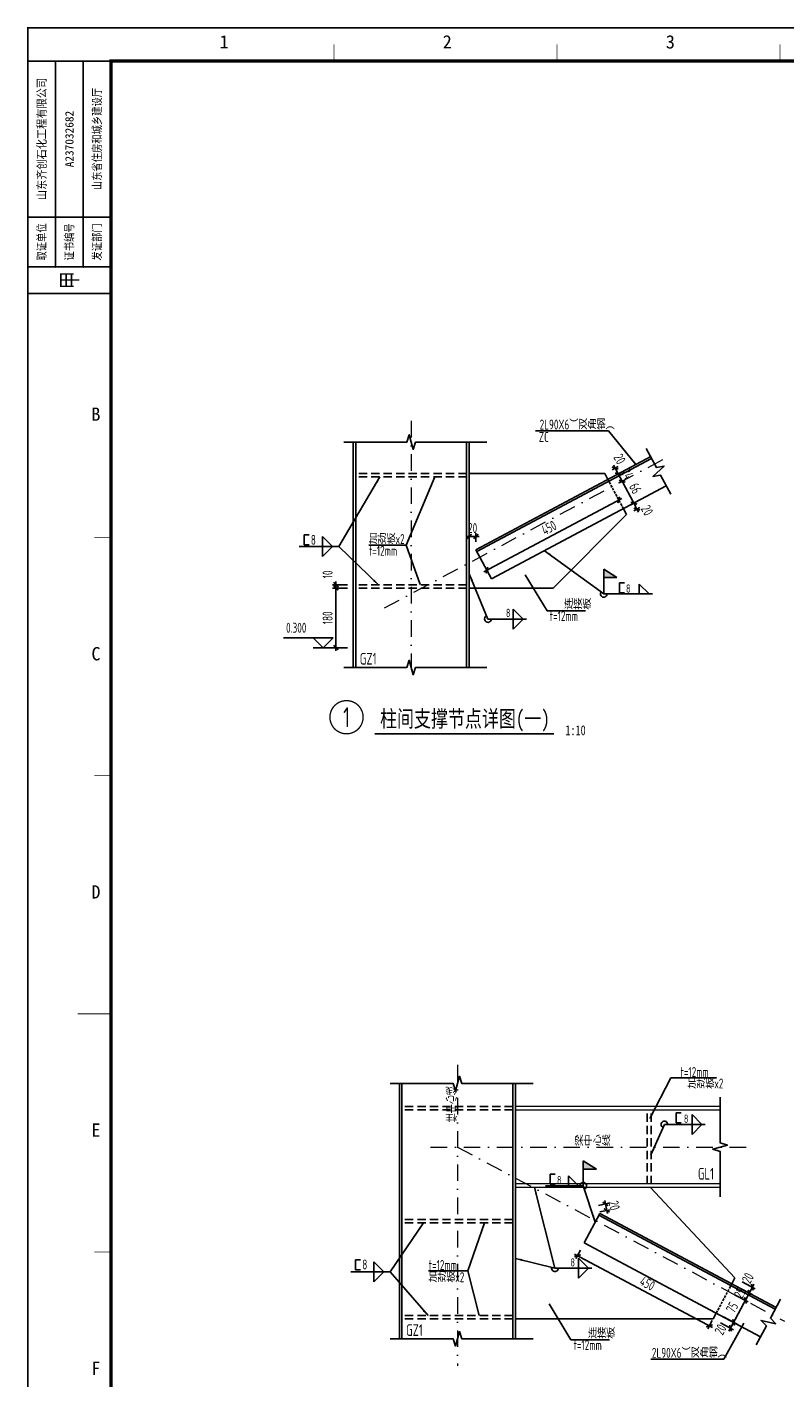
# Model space of a CAD drawing. Extents: x -294221 to 474257, y -25219 to 114942.
# Tile 58 of 69: x 290503 to 313324, y 7500 to 48167. Entities that reach past the tile are written whole.
import ezdxf
from ezdxf.enums import TextEntityAlignment as Align

# ---------------------------------------------------------------- set-up
doc = ezdxf.new("R2010")
doc.units = 0
doc.header["$LTSCALE"] = 1000
for name, pattern in [('__DASH', [0.35, 0.25, -0.1]), ('Continuous-STNodeDetDraw-Beam', [0]), ('DASHDOT', [1, 0.5, -0.25, 0, -0.25]), ('HIDDEN', [0.375, 0.25, -0.125])]:
    doc.linetypes.add(name, pattern=pattern)
for name, color, linetype in [('1-ZHMH-图名', 7, 'Continuous'), ('BORDER', 7, 'Continuous'), ('DIM', 3, 'Continuous'), ('L110x8', 140, 'Continuous'), ('STXT_HF', 7, 'Continuous'), ('STXT_HF_TEXT', 7, 'Continuous'), ('THIN', 7, 'Continuous'), ('WELD', 7, 'Continuous'), ('WELD_TEXT', 7, 'Continuous'), ('文字', 7, 'Continuous'), ('柱', 2, 'Continuous'), ('虚线', 3, 'HIDDEN'), ('说明', 2, 'Continuous')]:
    doc.layers.add(name, color=color, linetype=linetype)
doc.layers.add('S-AXIS', color=221, linetype='DASHDOT', lineweight=0)
doc.layers.add('详图钢梁', color=141, linetype='Continuous', lineweight=18)
doc.styles.add('HT', font='simhei.ttf', dxfattribs={"width": 0.8, "height": 600})
doc.styles.add('QC_宋体', font='txt')
doc.styles.add('TSSD_Dimension', font='tssdeng.shx', dxfattribs={"width": 0.7, "bigfont": 'hztxt.shx'})
doc.styles.add('TSSD_Label', font='tssdeng.shx', dxfattribs={"width": 0.7, "bigfont": 'hztxt.shx'})
doc.styles.add('TSSD_Num', font='tssdeng.shx', dxfattribs={"width": 0.7, "bigfont": 'hztxt.shx'})
doc.styles.add('TSSD_Rein', font='Tssdeng.shx', dxfattribs={"width": 0.7, "bigfont": '@@tssdchn.shx'})
doc.styles.add('宋体', font='txt')
doc.dimstyles.new('TSSD_10_100', dxfattribs={"dimtxt": 300, "dimasz": 100, "dimexe": 100, "dimexo": 250, "dimgap": 100, "dimtad": 1, "dimdec": 0, "dimlfac": 0.1, "dimzin": 0, "dimdsep": 46, "dimtxsty": 'TSSD_Dimension', "dimblk": 'ARCHTICK', "dimblk1": 'ARCHTICK', "dimblk2": 'ARCHTICK', "dimcen": 0, "dimdle": 100, "dimclrt": 7, "dimadec": 0, "dimazin": 0, "dimtfac": 1, "dimtdec": 0, "dimtix": 1, "dimtmove": 2, "dimatfit": 3, "dimfxl": 0, "dimtolj": 1, "dimtzin": 0, "dimarcsym": 0})
doc.dimstyles.new('TSSD_LEADER_STYLE_200.0', dxfattribs={"dimtxt": 0.18, "dimasz": 200, "dimexe": 0.18, "dimexo": 0.0625, "dimgap": 0.09, "dimtad": 0, "dimtih": 1, "dimtoh": 1, "dimdec": 4, "dimzin": 0, "dimdsep": 46, "dimtxsty": 'Standard', "dimblk": 'ARCHTICK', "dimcen": 0.09, "dimadec": 0, "dimazin": 0, "dimtfac": 1, "dimtdec": 4, "dimtofl": 0, "dimtmove": 0, "dimatfit": 3, "dimfxl": 0, "dimtolj": 1, "dimtzin": 0, "dimarcsym": 0})

# ---------------------------------------------------------------- blocks, each defined once
blk = doc.blocks.new('_WELD004')
at = {"color": 0, "linetype": 'ByBlock'}
for p, q in [((0, 1), (1, 0)), ((0, 0), (0, 1))]:
    blk.add_line(p, q, dxfattribs=at)
blk = doc.blocks.new('_WELD0013')
at = {"color": 0, "linetype": 'ByBlock'}
for p, q in [((0.5, 1), (0, 1)), ((0, 0), (0.5, 0)), ((0.5, 0), (0.5, 1))]:
    blk.add_line(p, q, dxfattribs=at)
blk = doc.blocks.new('_ArchTick')
at = {"color": 0, "linetype": 'ByBlock', "const_width": 0.5}
blk.add_lwpolyline([(-0.71, -0.71), (0.71, 0.71)], dxfattribs=at)
blk = doc.blocks.new('ts_idx1')
at = {"color": 0, "linetype": 'ByBlock', "lineweight": -2, "const_width": 0.04}
blk.add_lwpolyline([(-0.5, 0, 1), (0.5, 0, 1)], format="xyb", close=True, dxfattribs=at)
at = {"color": 0, "linetype": 'ByBlock', "lineweight": -2, "style": 'TSSD_Num', "width": 0.7}
blk.add_attdef('A', text='', height=0.6, dxfattribs=at).set_placement((0, 0), align=Align.MIDDLE_CENTER)
blk = doc.blocks.new('_WELD001')
at = {"linetype": 'ByBlock'}
h = blk.add_hatch(color=0, dxfattribs=at)
h.paths.add_polyline_path([(0.8, 1), (0, 1.5), (0, 1)])
edge = h.paths.add_edge_path()
edge.add_line((0, 0), (0, 1.5))
at = {"color": 0, "linetype": 'ByBlock'}
for p, q in [((0, 0), (0, 1.5)), ((0.8, 1), (0, 1.5)), ((0, 1), (0.8, 1))]:
    blk.add_line(p, q, dxfattribs=at)
blk = doc.blocks.new('*D481')
at = {"layer": 'Defpoints', "color": 0}
for p in [(307897, 34714), (308304, 34704), (307991, 34538)]:
    blk.add_point(p, dxfattribs=at)
at = {"layer": 'DIM', "color": 0, "lineweight": -2}
for p, q in [((308118, 34832), (308298, 34928)), ((308163, 34969), (308351, 34616)), ((308212, 34655), (308392, 34751))]:
    blk.add_line(p, q, dxfattribs=at)
for p, xscale, yscale, zscale, rotation in [((308210, 34881), 100, 100, 100, 118.0427404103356), ((308304, 34704), 99.99999999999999, 99.99999999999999, 99.99999999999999, 298.0427404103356)]:
    blk.add_blockref('_ArchTick', p, dxfattribs=dict(at, xscale=xscale, yscale=yscale, zscale=zscale, rotation=rotation))
at = {"layer": 'DIM', "color": 7, "insert": (308347, 35155), "char_height": 300, "attachment_point": 5, "rotation": 298.0427, "style": 'TSSD_Dimension'}
blk.add_mtext('\\A1;20', dxfattribs=at)
blk = doc.blocks.new('*D482')
at = {"layer": 'Defpoints', "color": 0}
for p in [(308304, 34704), (307991, 34538), (308109, 34317)]:
    blk.add_point(p, dxfattribs=at)
at = {"layer": 'DIM', "color": 0, "lineweight": -2}
for p, q in [((308212, 34655), (308392, 34751)), ((308304, 34704), (308257, 34792)), ((308421, 34484), (308304, 34704)), ((308329, 34435), (308509, 34531)), ((308421, 34484), (308468, 34395))]:
    blk.add_line(p, q, dxfattribs=at)
at = {"layer": 'DIM', "color": 0, "lineweight": -2, "xscale": 100, "yscale": 100, "zscale": 100}
for p, rotation in [((308304, 34704), 298.0427404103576), ((308421, 34484), 118.0427404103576)]:
    blk.add_blockref('_ArchTick', p, dxfattribs=dict(at, rotation=rotation))
at = {"layer": 'DIM', "color": 7, "insert": (308583, 34711), "char_height": 300, "attachment_point": 5, "rotation": 298.0427, "style": 'TSSD_Dimension'}
blk.add_mtext('\\A1;24', dxfattribs=at)
blk = doc.blocks.new('*D483')
at = {"layer": 'Defpoints', "color": 0}
for p in [(308461, 33655), (308555, 33479), (308868, 33645)]:
    blk.add_point(p, dxfattribs=at)
at = {"layer": 'DIM', "color": 0, "lineweight": -2}
for p, q in [((308682, 33773), (308862, 33869)), ((308774, 33822), (308727, 33910)), ((308774, 33822), (308868, 33645)), ((308776, 33596), (308956, 33692)), ((308868, 33645), (308915, 33557))]:
    blk.add_line(p, q, dxfattribs=at)
for p, xscale, yscale, zscale, rotation in [((308774, 33822), 100, 100, 100, 298.0427404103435), ((308868, 33645), 99.99999999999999, 99.99999999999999, 99.99999999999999, 118.0427404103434)]:
    blk.add_blockref('_ArchTick', p, dxfattribs=dict(at, xscale=xscale, yscale=yscale, zscale=zscale, rotation=rotation))
at = {"layer": 'DIM', "color": 7, "insert": (309172, 33606), "char_height": 300, "attachment_point": 5, "rotation": 298.0427, "style": 'TSSD_Dimension'}
blk.add_mtext('\\A1;20', dxfattribs=at)
blk = doc.blocks.new('*D484')
at = {"layer": 'Defpoints', "color": 0}
for p in [(308320, 33920), (308461, 33655), (304490, 31539)]:
    blk.add_point(p, dxfattribs=at)
at = {"layer": 'DIM', "color": 0, "lineweight": -2}
for p, q in [((304260, 31757), (308408, 33967)), ((308344, 33876), (308273, 34008)), ((304372, 31760), (304301, 31893))]:
    blk.add_line(p, q, dxfattribs=at)
at = {"layer": 'DIM', "color": 0, "lineweight": -2, "xscale": 100, "yscale": 100, "zscale": 100}
for p, rotation in [((308320, 33920), 28.04274041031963), ((304348, 31804), 208.0427404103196)]:
    blk.add_blockref('_ArchTick', p, dxfattribs=dict(at, rotation=rotation))
at = {"layer": 'DIM', "color": 7, "insert": (306217, 33083), "char_height": 300, "attachment_point": 5, "rotation": 28.0427, "style": 'TSSD_Dimension'}
blk.add_mtext('\\A1;450', dxfattribs=at)
blk = doc.blocks.new('*D485')
at = {"layer": 'Defpoints', "color": 0}
for p in [(299803, 31367), (300399, 31367), (300399, 31267)]:
    blk.add_point(p, dxfattribs=at)
at = {"layer": 'DIM', "color": 0, "lineweight": -2}
for p, q in [((300149, 31367), (299703, 31367)), ((299803, 31367), (299803, 31467)), ((299803, 31267), (299803, 31367)), ((300149, 31267), (299703, 31267)), ((299803, 31267), (299803, 31167))]:
    blk.add_line(p, q, dxfattribs=at)
at = {"layer": 'DIM', "color": 0, "lineweight": -2, "xscale": 100, "yscale": 100, "zscale": 100}
for p, rotation in [((299803, 31367), 270), ((299803, 31267), 90)]:
    blk.add_blockref('_ArchTick', p, dxfattribs=dict(at, rotation=rotation))
at = {"layer": 'DIM', "color": 7, "insert": (299553, 31677), "char_height": 300, "attachment_point": 5, "rotation": 90, "style": 'TSSD_Dimension'}
blk.add_mtext('\\A1;10', dxfattribs=at)
blk = doc.blocks.new('*D486')
at = {"layer": 'Defpoints', "color": 0}
for p in [(303819, 32823), (303819, 32408), (304019, 32408)]:
    blk.add_point(p, dxfattribs=at)
at = {"layer": 'DIM', "color": 0, "lineweight": -2}
for p, q in [((303819, 32823), (303719, 32823)), ((303819, 32658), (303819, 32923)), ((304019, 32823), (303819, 32823)), ((304019, 32658), (304019, 32923)), ((304019, 32823), (304119, 32823))]:
    blk.add_line(p, q, dxfattribs=at)
at = {"layer": 'DIM', "color": 0, "lineweight": -2, "xscale": 100, "yscale": 100, "zscale": 100}
blk.add_blockref('_ArchTick', (303819, 32823), dxfattribs=at)
at = {"layer": 'DIM', "color": 0, "lineweight": -2, "xscale": 100, "yscale": 100, "zscale": 100, "rotation": 180}
blk.add_blockref('_ArchTick', (304019, 32823), dxfattribs=at)
at = {"layer": 'DIM', "color": 7, "insert": (303919, 33073), "char_height": 300, "attachment_point": 5, "style": 'TSSD_Dimension'}
blk.add_mtext('\\A1;20', dxfattribs=at)
blk = doc.blocks.new('*D487')
at = {"layer": 'Defpoints', "color": 0}
for p in [(311724, 10308), (311818, 10485), (312247, 10029)]:
    blk.add_point(p, dxfattribs=at)
at = {"layer": 'DIM', "color": 0, "lineweight": -2}
for p, q in [((311944, 10190), (312336, 9982)), ((312038, 10367), (312430, 10159)), ((312341, 10206), (312247, 10029)), ((312341, 10206), (312388, 10294)), ((312247, 10029), (312200, 9941))]:
    blk.add_line(p, q, dxfattribs=at)
at = {"layer": 'DIM', "color": 0, "lineweight": -2, "xscale": 100, "yscale": 100, "zscale": 100}
for p, rotation in [((312341, 10206), 241.9572595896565), ((312247, 10029), 61.9572595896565)]:
    blk.add_blockref('_ArchTick', p, dxfattribs=dict(at, rotation=rotation))
at = {"layer": 'DIM', "color": 7, "insert": (312204, 10480), "char_height": 300, "attachment_point": 5, "rotation": 61.9573, "style": 'TSSD_Dimension'}
blk.add_mtext('\\A1;20', dxfattribs=at)
blk = doc.blocks.new('*D488')
at = {"layer": 'Defpoints', "color": 0}
for p in [(311724, 10308), (311606, 10087), (312130, 9808)]:
    blk.add_point(p, dxfattribs=at)
at = {"layer": 'DIM', "color": 0, "lineweight": -2}
for p, q in [((311944, 10190), (312336, 9982)), ((311827, 9970), (312218, 9761)), ((312130, 9808), (312083, 9720)), ((312247, 10029), (312130, 9808)), ((312247, 10029), (312294, 10117))]:
    blk.add_line(p, q, dxfattribs=at)
at = {"layer": 'DIM', "color": 0, "lineweight": -2, "xscale": 100, "yscale": 100, "zscale": 100}
for p, rotation in [((312130, 9808), 61.95725958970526), ((312247, 10029), 241.9572595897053)]:
    blk.add_blockref('_ArchTick', p, dxfattribs=dict(at, rotation=rotation))
at = {"layer": 'DIM', "color": 7, "insert": (311968, 10036), "char_height": 300, "attachment_point": 5, "rotation": 61.9573, "style": 'TSSD_Dimension'}
blk.add_mtext('\\A1;25', dxfattribs=at)
blk = doc.blocks.new('*D489')
at = {"layer": 'Defpoints', "color": 0}
for p in [(311254, 9425), (311160, 9249), (311683, 8970)]:
    blk.add_point(p, dxfattribs=at)
at = {"layer": 'DIM', "color": 0, "lineweight": -2}
for p, q in [((311380, 9131), (311772, 8923)), ((311474, 9308), (311866, 9099)), ((311683, 8970), (311636, 8882)), ((311777, 9146), (311683, 8970)), ((311777, 9146), (311824, 9235))]:
    blk.add_line(p, q, dxfattribs=at)
at = {"layer": 'DIM', "color": 0, "lineweight": -2, "xscale": 100, "yscale": 100, "zscale": 100}
for p, rotation in [((311683, 8970), 61.95725958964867), ((311777, 9146), 241.9572595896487)]:
    blk.add_blockref('_ArchTick', p, dxfattribs=dict(at, rotation=rotation))
at = {"layer": 'DIM', "color": 7, "insert": (311379, 8931), "char_height": 300, "attachment_point": 5, "rotation": 61.9573, "style": 'TSSD_Dimension'}
blk.add_mtext('\\A1;20', dxfattribs=at)
blk = doc.blocks.new('*D490')
at = {"layer": 'Defpoints', "color": 0}
for p in [(307282, 11541), (311254, 9425), (311049, 9040)]:
    blk.add_point(p, dxfattribs=at)
at = {"layer": 'DIM', "color": 0, "lineweight": -2}
for p, q in [((306989, 11203), (311137, 8993)), ((307164, 11320), (307030, 11068)), ((311136, 9205), (311001, 8952))]:
    blk.add_line(p, q, dxfattribs=at)
at = {"layer": 'DIM', "color": 0, "lineweight": -2, "xscale": 100, "yscale": 100, "zscale": 100}
for p, rotation in [((307077, 11156), 151.9572595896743), ((311049, 9040), 331.9572595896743)]:
    blk.add_blockref('_ArchTick', p, dxfattribs=dict(at, rotation=rotation))
at = {"layer": 'DIM', "color": 7, "insert": (309180, 10319), "char_height": 300, "attachment_point": 5, "rotation": 331.9573, "style": 'TSSD_Dimension'}
blk.add_mtext('\\A1;450', dxfattribs=at)
blk = doc.blocks.new('*D491')
at = {"layer": 'Defpoints', "color": 0}
for p in [(307461, 12619), (307916, 12716), (307502, 12424)]:
    blk.add_point(p, dxfattribs=at)
at = {"layer": 'DIM', "color": 0, "lineweight": -2}
for p, q in [((307705, 12671), (308014, 12737)), ((307916, 12716), (307896, 12814)), ((307958, 12520), (307916, 12716)), ((307747, 12475), (308056, 12541)), ((307958, 12520), (307979, 12422))]:
    blk.add_line(p, q, dxfattribs=at)
for p, xscale, yscale, zscale, rotation in [((307916, 12716), 99.99999999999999, 99.99999999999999, 99.99999999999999, 281.9694863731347), ((307958, 12520), 100, 100, 100, 101.9694863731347)]:
    blk.add_blockref('_ArchTick', p, dxfattribs=dict(at, xscale=xscale, yscale=yscale, zscale=zscale, rotation=rotation))
at = {"layer": 'DIM', "color": 7, "insert": (308182, 12670), "char_height": 300, "attachment_point": 5, "rotation": 281.9695, "style": 'TSSD_Dimension'}
blk.add_mtext('\\A1;20', dxfattribs=at)
blk = doc.blocks.new('*D492')
at = {"layer": 'Defpoints', "color": 0}
for p in [(308109, 34317), (308421, 34484), (308461, 33655)]:
    blk.add_point(p, dxfattribs=at)
at = {"layer": 'DIM', "color": 0, "lineweight": -2}
for p, q in [((308821, 33733), (308374, 34572)), ((308329, 34435), (308509, 34531)), ((308682, 33773), (308862, 33869))]:
    blk.add_line(p, q, dxfattribs=at)
at = {"layer": 'DIM', "color": 0, "lineweight": -2, "xscale": 100, "yscale": 100, "zscale": 100}
for p, rotation in [((308421, 34484), 118.0427404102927), ((308774, 33822), 298.0427404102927)]:
    blk.add_blockref('_ArchTick', p, dxfattribs=dict(at, rotation=rotation))
at = {"layer": 'DIM', "color": 7, "insert": (308818, 34270), "char_height": 300, "attachment_point": 5, "rotation": 298.0427, "style": 'TSSD_Dimension'}
blk.add_mtext('\\A1;66', dxfattribs=at)
blk = doc.blocks.new('*D493')
at = {"layer": 'Defpoints', "color": 0}
for p in [(311606, 10087), (311254, 9425), (311777, 9146)]:
    blk.add_point(p, dxfattribs=at)
at = {"layer": 'DIM', "color": 0, "lineweight": -2}
for p, q in [((312177, 9897), (311730, 9058)), ((311827, 9970), (312218, 9761)), ((311474, 9308), (311866, 9099))]:
    blk.add_line(p, q, dxfattribs=at)
for p, xscale, yscale, zscale, rotation in [((312130, 9808), 100, 100, 100, 61.95725958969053), ((311777, 9146), 99.99999999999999, 99.99999999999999, 99.99999999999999, 241.9572595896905)]:
    blk.add_blockref('_ArchTick', p, dxfattribs=dict(at, xscale=xscale, yscale=yscale, zscale=zscale, rotation=rotation))
at = {"layer": 'DIM', "color": 7, "insert": (311733, 9595), "char_height": 300, "attachment_point": 5, "rotation": 61.9573, "style": 'TSSD_Dimension'}
blk.add_mtext('\\A1;75', dxfattribs=at)
blk = doc.blocks.new('*D504')
at = {"layer": 'Defpoints', "color": 0}
for p in [(300399, 31267), (299803, 29470), (300399, 29470)]:
    blk.add_point(p, dxfattribs=at)
at = {"layer": 'DIM', "color": 0, "lineweight": -2}
for p, q in [((299803, 31367), (299803, 29370)), ((300149, 31267), (299703, 31267)), ((300149, 29470), (299703, 29470))]:
    blk.add_line(p, q, dxfattribs=at)
at = {"layer": 'DIM', "color": 0, "lineweight": -2, "xscale": 100, "yscale": 100, "zscale": 100}
for p, rotation in [((299803, 31267), 90), ((299803, 29470), 270)]:
    blk.add_blockref('_ArchTick', p, dxfattribs=dict(at, rotation=rotation))
at = {"layer": 'DIM', "color": 7, "insert": (299553, 30369), "char_height": 300, "attachment_point": 5, "rotation": 90, "style": 'TSSD_Dimension'}
blk.add_mtext('\\A1;180', dxfattribs=at)
blk = doc.blocks.new('FH19.资质证书')
for p, q in [((-25, 0), (0, 0)), ((-16.67, 0), (-16.67, -62)), ((-8.33, 0), (-8.33, -62)), ((-25, -47), (0, -47)), ((-25, -62), (0, -62)), ((-25, -70), (0, -70))]:
    blk.add_line(p, q)
for p in [(-16.67, -62), (-8.33, -62)]:
    blk.add_point(p)
at = {"style": '宋体', "width": 0.8}
for s, height, p in [('取证单位', 2.5, (-20.83, -54.5)), ('证书编号', 2.5, (-12.5, -54.5)), ('发证部门', 2.5, (-4.17, -54.5)), ('甲', 5, (-12.5, -66))]:
    blk.add_text(s, height=height, rotation=90, dxfattribs=at).set_placement(p, align=Align.MIDDLE_CENTER)
at = {"style": '宋体'}
for tag, width, p in [('公司名称', 0.9, (-20.83, -23.5)), ('发证部门', 0.8, (-4.17, -23.5))]:
    blk.add_attdef(tag, text='', height=2.5, rotation=90, dxfattribs=dict(at, width=width)).set_placement(p, align=Align.MIDDLE_CENTER)
blk.add_attdef('证书编号', text='', height=2.5, rotation=90, dxfattribs=at).set_placement((-12.5, -23.5), align=Align.MIDDLE_CENTER)
blk = doc.blocks.new('A1E图框')
for points, const_width in [([(0, 0), (841, 0), (841, 594), (0, 594)], 0.5), ([(25, 10), (831, 10), (831, 584), (25, 584)], 1)]:
    blk.add_lwpolyline(points, close=True, dxfattribs=dict(const_width=const_width))
for points, const_width in [([(92.17, 589), (92.17, 584)], 0.2), ([(159.33, 589), (159.33, 584)], 0.2), ([(226.5, 589), (226.5, 584)], 0.2), ([(25, 440.5), (20, 440.5)], 0.2), ([(25, 368.75), (20, 368.75)], 0.2), ([(25, 297), (25, 307)], 0.2), ([(15, 297), (25, 297)], 0.35), ([(25, 225.25), (20, 225.25)], 0.2)]:
    blk.add_lwpolyline(points, dxfattribs=dict(const_width=const_width))
blk.add_blockref('FH19.资质证书', (25, 584)).add_auto_attribs({'公司名称': '山东齐创石化工程有限公司', '证书编号': 'A237032682', '发证部门': '山东省住房和城乡建设厅'})
at = {"style": 'QC_宋体'}
for s, p in [('1', (59.1, 589.78)), ('2', (126.27, 589.78)), ('3', (193.44, 589.78)), ('B', (20.5, 477.62)), ('C', (20.5, 405.46)), ('D', (20.5, 333.71)), ('E', (20.5, 261.96)), ('F', (20.5, 190.21))]:
    blk.add_text(s, height=4, dxfattribs=at).set_placement(p, align=Align.MIDDLE_CENTER)

msp = doc.modelspace()

# ---------------------------------------------------------------- linework, layer by layer
at = {"color": 4}
for p, q in [((300319.403, 35664.502, -4116055.264), (300319.403, 28873.796, -4116055.264)), ((300399.403, 35664.502, -4116055.264), (300399.403, 28873.796, -4116055.264)), ((303739.403, 28873.796, -4116055.264), (303739.403, 35664.502, -4116055.264)), ((303819.403, 28873.796, -4116055.264), (303819.403, 35664.502, -4116055.264)), ((301712.643, 8650.449, -4116055.264), (301712.643, 16342.454, -4116055.264)), ((301792.643, 8650.449, -4116055.264), (301792.643, 16342.454, -4116055.264)), ((305132.643, 16342.454, -4116055.264), (305132.643, 8650.449, -4116055.264)), ((305212.643, 16342.454, -4116055.264), (305212.643, 8650.449, -4116055.264))]:
    msp.add_line(p, q, dxfattribs=at)
for p, q in [((309280.564, 35224.511, -4116055.264), (304019.403, 32422.065, -4116055.264)), ((309308.772, 35171.555, -4116055.264), (304047.611, 32369.11, -4116055.264)), ((309750.694, 34341.913, -4116055.264), (304489.533, 31539.468, -4116055.264)), ((304489.533, 31539.468, -4116055.264), (304019.403, 32422.065, -4116055.264)), ((307281.875, 11541.016, -4116055.264), (307752.005, 12423.613, -4116055.264)), ((313031.203, 9543.579, -4116055.264), (307723.797, 12370.657, -4116055.264)), ((313059.411, 9596.535, -4116055.264), (307752.005, 12423.613, -4116055.264)), ((312589.281, 8713.938, -4116055.264), (307281.875, 11541.016, -4116055.264))]:
    msp.add_line(p, q)
at = {"layer": '1-ZHMH-图名', "const_width": 50, "elevation": -4116055.264}
msp.add_lwpolyline([(300972.55, 26875.635), (306368.366, 26875.635)], dxfattribs=at)
at = {"layer": 'BORDER', "elevation": -4116055.264}
msp.add_lwpolyline([(290527.78, -11257.991), (290527.78, 48142.009), (374627.78, 48142.009), (374627.78, -11257.991)], close=True, dxfattribs=at)
at = {"layer": 'BORDER', "const_width": 50, "elevation": -4116055.264}
msp.add_lwpolyline([(293027.78, -10257.991), (293027.78, 47142.009), (373627.78, 47142.009), (373627.78, -10257.991)], close=True, dxfattribs=at)
at = {"layer": 'S-AXIS'}
for p, q in [((301262.81, 30670.465, -4116055.264), (309812.579, 35224.642, -4116055.264)), ((303462.643, 14425.158, -4116055.264), (313306.335, 9181.752, -4116055.264))]:
    msp.add_line(p, q, dxfattribs=at)
at = {"layer": 'S-AXIS', "elevation": -4116055.264}
for points in [[(302069.403, 36299.658), (302069.403, 28453.716)], [(303462.643, 16905.379), (303462.643, 7839.266)], [(302651.06, 14425.158), (312181.258, 14425.158)]]:
    msp.add_lwpolyline(points, dxfattribs=at)
at = {"layer": 'STXT_HF'}
for p, q in [((307865.164, 31088.118, -4116055.264), (309334.725, 31088.118, -4116055.264)), ((304379.155, 30332.472, -4116055.264), (305538.949, 30332.472, -4116055.264)), ((309693.253, 15105.924, -4116055.264), (310924.252, 15105.924, -4116055.264)), ((307249.832, 13257.97, -4116055.264), (306108.57, 13257.97, -4116055.264)), ((306395.288, 10777.934, -4116055.264), (307508.699, 10777.934, -4116055.264))]:
    msp.add_line(p, q, dxfattribs=at)
for centre, start, end in [((307865.164, 31088.118, -4116055.264), 143.9323391, 0), ((304379.155, 30332.472, -4116055.264), 112.4069387, 0), ((309693.253, 15105.924, -4116055.264), 0, 239.2443384), ((307249.832, 13257.97, -4116055.264), 288.3129195, 180), ((306395.288, 10777.934, -4116055.264), 166.0190134, 0)]:
    msp.add_arc(centre, 100, start, end, dxfattribs=at)
at = {"layer": 'THIN'}
for p, q in [((299116.884, 29770.11, -4116055.264), (298228.423, 29770.11, -4116055.264)), ((299416.884, 29470.11, -4116055.264), (299116.884, 29770.11, -4116055.264)), ((299716.884, 29770.11, -4116055.264), (299116.884, 29770.11, -4116055.264)), ((299416.884, 29470.11, -4116055.264), (299716.884, 29770.11, -4116055.264)), ((299961.49, 29470.11, -4116055.264), (299116.884, 29470.11, -4116055.264))]:
    msp.add_line(p, q, dxfattribs=at)
at = {"layer": 'THIN', "elevation": -4116055.264}
for points in [[(300039.403, 35664.502), (301939.403, 35664.502), (302009.403, 35884.502), (302129.403, 35444.502), (302199.403, 35664.502), (304349.403, 35664.502)], [(309148.928, 35471.638), (309454.512, 34897.95), (309681.593, 34939.596), (309349.666, 34626.828), (309576.746, 34668.474), (309882.331, 34094.786)], [(300039.403, 28873.796), (301939.403, 28873.796), (302009.403, 29093.796), (302129.403, 28653.796), (302199.403, 28873.796), (304349.403, 28873.796)], [(301432.643, 16342.454), (303332.643, 16342.454), (303402.643, 16122.454), (303522.643, 16562.454), (303592.643, 16342.454), (305742.643, 16342.454)], [(311370.106, 15925.158), (311370.106, 14555.158), (311590.106, 14485.158), (311150.106, 14365.158), (311370.106, 14295.158), (311370.106, 12925.158)], [(313191.047, 9843.662), (312885.463, 9269.974), (313046.725, 9104.764), (312601.967, 9205.709), (312763.229, 9040.499), (312457.644, 8466.811)], [(301432.643, 8650.449), (303332.643, 8650.449), (303402.643, 8430.449), (303522.643, 8870.449), (303592.643, 8650.449), (305742.643, 8650.449)]]:
    msp.add_lwpolyline(points, dxfattribs=at)
at = {"layer": 'WELD'}
for p, q in [((299890.447, 32518.542, -4116055.264), (298699.074, 32518.542, -4116055.264)), ((301438.629, 10669.313, -4116055.264), (300247.257, 10669.313, -4116055.264))]:
    msp.add_line(p, q, dxfattribs=at)
at = {"layer": '文字', "color": 3}
for p, q in [((305813.388, 36003.822, -4116055.264), (308005.918, 36003.822, -4116055.264)), ((309285.506, 8040.802, -4116055.264), (311478.036, 8040.802, -4116055.264))]:
    msp.add_line(p, q, dxfattribs=at)
at = {"layer": '文字', "color": 3, "elevation": -4116055.264}
for points in [[(308005.918, 36003.822), (308835.7, 34987.546)], [(302777.44, 34614.17), (301915.222, 32553.444), (300795.4, 32553.444)], [(301915.222, 32553.444), (302334.727, 31368.403)], [(307319.924, 30581.674), (306159.262, 30581.674), (305504.088, 31662.633)], [(309256.094, 15292.04), (309891.638, 16513.407)], [(311261.46, 16513.407), (311261.46, 16513.407), (309891.638, 16513.407)], [(304276.791, 12142.714), (303774.848, 10696.935), (302594.278, 10696.935)], [(303774.848, 10696.935), (304114.412, 9348.911)], [(308037.58, 8620.047), (306876.919, 8620.047), (306221.744, 9701.007)], [(311478.036, 8040.802), (312081.49, 9121.442)]]:
    msp.add_lwpolyline(points, dxfattribs=at)
at = {"layer": '柱', "color": 2, "linetype": '__DASH', "ltscale": 0.3}
for p, q in [((308461.22, 33655.054, -4116055.264), (307991.09, 34537.651, -4116055.264)), ((311253.562, 9425.431, -4116055.264), (311723.692, 10308.028, -4116055.264))]:
    msp.add_line(p, q, dxfattribs=at)
at = {"layer": '柱', "color": 2, "elevation": -4116055.264}
for points in [[(307897.064, 34714.17), (303819.403, 34714.17)], [(307897.064, 34714.17), (307991.09, 34537.651)], [(303819.403, 31266.944), (306343.656, 31266.944), (308555.246, 33478.534)], [(308461.22, 33655.054), (308555.246, 33478.534)], [(311817.718, 10484.547), (309278.404, 13205.158)], [(311817.718, 10484.547), (311723.692, 10308.028)], [(311159.536, 9248.911), (311253.562, 9425.431)], [(311159.536, 9248.911), (305212.643, 9248.911)]]:
    msp.add_lwpolyline(points, dxfattribs=at)
at = {"layer": '虚线', "color": 3}
for p, q in [((303739.403, 34714.17, -4116055.264), (300399.403, 34714.17, -4116055.264)), ((303739.403, 34614.17, -4116055.264), (300399.403, 34614.17, -4116055.264)), ((303739.403, 31366.944, -4116055.264), (300399.403, 31366.944, -4116055.264)), ((303739.403, 31266.944, -4116055.264), (300399.403, 31266.944, -4116055.264)), ((305132.643, 15645.158, -4116055.264), (301792.643, 15645.158, -4116055.264)), ((305132.643, 15545.158, -4116055.264), (301792.643, 15545.158, -4116055.264)), ((305132.643, 12242.714, -4116055.264), (301792.643, 12242.714, -4116055.264)), ((305132.643, 12142.714, -4116055.264), (301792.643, 12142.714, -4116055.264)), ((305132.643, 9348.911, -4116055.264), (301792.643, 9348.911, -4116055.264)), ((305132.643, 9248.911, -4116055.264), (301792.643, 9248.911, -4116055.264))]:
    msp.add_line(p, q, dxfattribs=at)
at = {"layer": '虚线', "color": 3, "elevation": -4116055.264}
for points in [[(309174.251, 13315.158), (309174.251, 15535.158)], [(309294.251, 13315.158), (309294.251, 15535.158)]]:
    msp.add_lwpolyline(points, dxfattribs=at)
at = {"layer": '详图钢梁', "color": 141, "linetype": 'Continuous-STNodeDetDraw-Beam', "lineweight": 18}
for p, q in [((311370.106, 15645.158, -4116055.264), (305212.643, 15645.158, -4116055.264)), ((311370.106, 15535.158, -4116055.264), (305212.643, 15535.158, -4116055.264)), ((311370.106, 13315.158, -4116055.264), (305212.643, 13315.158, -4116055.264)), ((311370.106, 13205.158, -4116055.264), (305212.643, 13205.158, -4116055.264))]:
    msp.add_line(p, q, dxfattribs=at)

# ---------------------------------------------------------------- block references
at = {"xscale": 100, "yscale": 100, "zscale": 100}
msp.add_blockref('A1E图框', (290527.78, -11257.991), dxfattribs=at)
at = {"layer": 'STXT_HF'}
for name, p, xscale, yscale, zscale in [('_WELD001', (307865.164, 31088.118, -4116055.264), 500, 500, 500), ('_WELD004', (308934.725, 31088.118, -4116055.264), 300, 300, 300), ('_WELD004', (305138.949, 30332.472, -4116055.264), 300, 300, 300), ('_WELD004', (310524.252, 15105.924, -4116055.264), 300, 300, 300), ('_WELD001', (307249.832, 13257.97, -4116055.264), 500, 500, 500), ('_WELD004', (306808.57, 13257.97, -4116055.264), 300, 300, 300), ('_WELD004', (307108.699, 10777.934, -4116055.264), 300, 300, 300)]:
    msp.add_blockref(name, p, dxfattribs=dict(at, xscale=xscale, yscale=yscale, zscale=zscale))
at = {"layer": 'STXT_HF', "rotation": 180}
for name, p, xscale, yscale, zscale in [('_WELD0013', (308487.212, 31426.118, -4116055.264), 300, 300, 300), ('_WELD004', (305138.949, 30332.472, -4116055.264), -300.0000000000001, 300.0000000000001, 300.0000000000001), ('_WELD0013', (310194.037, 15455.924, -4116055.264), 300, 300, 300), ('_WELD004', (310524.252, 15105.924, -4116055.264), -300.0000000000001, 300.0000000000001, 300.0000000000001), ('_WELD0013', (306408.57, 13607.97, -4116055.264), 300, 300, 300), ('_WELD004', (307108.699, 10777.934, -4116055.264), -300.0000000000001, 300.0000000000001, 300.0000000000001)]:
    msp.add_blockref(name, p, dxfattribs=dict(at, xscale=xscale, yscale=yscale, zscale=zscale))
at = {"layer": 'THIN'}
ref = msp.add_blockref('ts_idx1', (300122.414, 27375.635, -4116055.264), dxfattribs=dict(at, xscale=1000, yscale=1000, zscale=1000))
ref.add_attrib('C', '1', dxfattribs={"height": 600, "style": 'TSSD_Num', "width": 0.7}).set_placement((300122.414, 27375.635, -4116055.264), align=Align.MIDDLE_CENTER)
at = {"layer": 'WELD', "yscale": 300, "zscale": 300, "rotation": 180}
for name, p, xscale in [('_WELD0013', (298995.763, 32868.594, -4116055.264), 300), ('_WELD004', (299399.074, 32518.542, -4116055.264), -300), ('_WELD004', (300947.257, 10669.313, -4116055.264), -300)]:
    msp.add_blockref(name, p, dxfattribs=dict(at, xscale=xscale))
at = {"layer": 'WELD', "yscale": 300, "zscale": 300}
for name, p, xscale in [('_WELD004', (299399.074, 32518.542, -4116055.264), 300), ('_WELD0013', (300543.945, 10728.884, -4116055.264), -300), ('_WELD004', (300947.257, 10669.313, -4116055.264), 300)]:
    msp.add_blockref(name, p, dxfattribs=dict(at, xscale=xscale))

# ---------------------------------------------------------------- texts
at = {"layer": 'L110x8', "color": 140, "style": 'TSSD_Rein', "width": 0.7}
for s, p in [('GZ1', (300523.088, 28961.21, -4116055.264)), ('GL1', (310702.382, 13447.035, -4116055.264)), ('GZ1', (301916.328, 8737.862, -4116055.264))]:
    msp.add_text(s, height=350, dxfattribs=at).set_placement(p)
at = {"layer": 'S-AXIS', "style": 'TSSD_Rein', "width": 0.7}
msp.add_text('柱中心线', height=300, rotation=90, dxfattribs=at).set_placement((303451.079, 15167.254, -4116055.264))
msp.add_text('梁中心线', height=300, dxfattribs=at).set_placement((306983.206, 14461.957, -4116055.264))
at = {"layer": 'STXT_HF_TEXT', "style": 'TSSD_Label', "width": 0.7}
for p in [(308537.212, 31126.118, -4116055.264), (304921.834, 30392.933, -4116055.264), (310280.021, 15155.924, -4116055.264), (306458.57, 13307.97, -4116055.264), (306864.468, 10827.934, -4116055.264)]:
    msp.add_text('8', height=250, dxfattribs=at).set_placement(p)
at = {"layer": 'THIN', "style": 'TSSD_Label', "width": 0.7}
msp.add_text('0.300', height=300, dxfattribs=at).set_placement((298914.125, 29830.11, -4116055.264), align=Align.BOTTOM_RIGHT)
at = {"layer": 'WELD_TEXT', "style": 'TSSD_Label', "width": 0.7}
for p in [(299049.074, 32568.542, -4116055.264), (300597.257, 10740.474, -4116055.264)]:
    msp.add_text('8', height=300, dxfattribs=at).set_placement(p)
at = {"layer": '文字', "color": 3, "style": 'TSSD_Rein', "width": 0.7}
for s, p in [('2L90X6（双角钢）', (305937.409, 36041.989, -4116055.264)), ('ZC', (305912.908, 35669.206, -4116055.264)), ('加劲板x2', (300779.759, 32591.46, -4116055.264)), ('t=12mm', (300796.385, 32238.905, -4116055.264)), ('连接板', (306671.242, 30625.771, -4116055.264)), ('t=12mm', (306238.946, 30273.169, -4116055.264)), ('t=12mm', (310177.133, 16536.36, -4116055.264)), ('加劲板x2', (310376.232, 16191.775, -4116055.264)), ('t=12mm', (302595.263, 10723.012, -4116055.264)), ('加劲板x2', (302578.636, 10356.557, -4116055.264)), ('连接板', (307388.898, 8664.144, -4116055.264)), ('t=12mm', (306956.603, 8311.543, -4116055.264)), ('2L90X6（双角钢）', (309316.647, 8078.969, -4116055.264))]:
    msp.add_text(s, height=300, dxfattribs=at).set_placement(p)
at = {"layer": '说明', "color": 0, "style": 'HT', "width": 0.75}
msp.add_text('柱间支撑节点详图(一)', height=500, dxfattribs=at).set_placement((303686.845, 27080.634, -4116055.264), align=Align.CENTER)
msp.add_text('1:10', height=300, dxfattribs=at).set_placement((306711.193, 26832.797, -4116055.264))

# ---------------------------------------------------------------- dimensions: what is measured, and where the dimension line sits
at = {"layer": 'DIM'}
for base, p1, p2, angle, picture, middle, dimtype in [((308303.681, 34704.157, -4116055.264), (307897.064, 34714.17, -4116055.264), (307991.09, 34537.651, -4116055.264), 298.0427404, '*D481', (308346.946, 35154.701, -4116055.264), 161), ((308867.837, 33645.041, -4116055.264), (308461.22, 33655.054, -4116055.264), (308555.246, 33478.534, -4116055.264), 298.0427404, '*D483', (309171.844, 33606.082, -4116055.264), 161), ((299803.224, 31366.944, -4116055.264), (300399.403, 31266.944, -4116055.264), (300399.403, 31366.944, -4116055.264), 90, '*D485', (299553.224, 31677.418, -4116055.264), 160), ((312247.441, 10029.045, -4116055.264), (311817.718, 10484.547, -4116055.264), (311723.692, 10308.028, -4116055.264), 241.9572596, '*D487', (312204.175, 10479.588, -4116055.264), 161), ((311683.284, 8969.928, -4116055.264), (311253.562, 9425.431, -4116055.264), (311159.536, 9248.911, -4116055.264), 241.9572596, '*D489', (311379.277, 8930.969, -4116055.264), 161)]:
    dim = msp.add_linear_dim(base=base, p1=p1, p2=p2, angle=angle, dimstyle='TSSD_10_100', override={"dimscale": 1, "dimlfac": 0.1}, dxfattribs=at)
    dim.commit()
    dim.dimension.update_dxf_attribs({"geometry": picture, "text_midpoint": middle, "dimtype": dimtype})
for p1, p2, text, picture, middle in [((308108.623, 34317.001, -4116055.264), (307991.09, 34537.651, -4116055.264), '24', '*D482', (308583.096, 34711.365, -4116055.264)), ((308461.22, 33655.054, -4116055.264), (308108.623, 34317.001, -4116055.264), '66', '*D492', (308818.161, 34270.067, -4116055.264))]:
    dim = msp.add_aligned_dim(p1=p1, p2=p2, distance=-354.171, text=text, dimstyle='TSSD_10_100', override={"dimscale": 1, "dimlfac": 0.1}, dxfattribs=at)
    dim.commit()
    dim.dimension.update_dxf_attribs({"geometry": picture, "text_midpoint": middle})
for p1, p2, distance, picture, middle in [((304489.533, 31539.468, -4116055.264), (308461.22, 33655.054, -4116055.264), 300.247, '*D484', (306216.689, 33082.908, -4116055.264)), ((307502.005, 12423.613, -4116055.264), (307460.527, 12619.265, -4116055.264), -466.05, '*D491', (308181.748, 12669.941, -4116055.264)), ((307281.875, 11541.016, -4116055.264), (311253.562, 9425.431, -4116055.264), -436.157, '*D490', (309180.2, 10318.921, -4116055.264)), ((311723.692, 10308.028, -4116055.264), (311606.16, 10087.379, -4116055.264), 593.417, '*D488', (311968.025, 10036.252, -4116055.264)), ((311606.16, 10087.379, -4116055.264), (311253.562, 9425.431, -4116055.264), 593.417, '*D493', (311732.96, 9594.954, -4116055.264))]:
    dim = msp.add_aligned_dim(p1=p1, p2=p2, distance=distance, dimstyle='TSSD_10_100', override={"dimscale": 1, "dimlfac": 0.1}, dxfattribs=at)
    dim.commit()
    dim.dimension.update_dxf_attribs({"geometry": picture, "text_midpoint": middle})
dim = msp.add_linear_dim(base=(303819.403, 32822.996, -4116055.264), p1=(304019.403, 32407.963, -4116055.264), p2=(303819.403, 32407.963, -4116055.264), dimstyle='TSSD_10_100', override={"dimscale": 1, "dimlfac": 0.1}, dxfattribs=at)
dim.commit()
dim.dimension.update_dxf_attribs({"geometry": '*D486', "text_midpoint": (303919.403, 33072.996, -4116055.264)})
dim = msp.add_linear_dim(base=(299803.224, 29470.11, -4116055.264), p1=(300399.403, 31266.944, -4116055.264), p2=(300399.403, 29470.11, -4116055.264), angle=90, dimstyle='TSSD_10_100', override={"dimscale": 1, "dimlfac": 0.1}, dxfattribs=at)
dim.commit()
dim.dimension.update_dxf_attribs({"geometry": '*D504', "text_midpoint": (299553.224, 30368.527, -4116055.264)})

# ---------------------------------------------------------------- leaders
at = {"layer": 'STXT_HF'}
for points in [[(306083.986, 32388.78, -4116055.264), (307865.164, 31088.118, -4116055.264)], [(303819.403, 31690.064, -4116055.264), (304379.155, 30332.472, -4116055.264)], [(309288.204, 14190.038, -4116055.264), (309693.253, 15105.924, -4116055.264)], [(305780.556, 13212.947, -4116055.264), (306395.288, 10777.934, -4116055.264)], [(307612.617, 12161.838, -4116055.264), (307249.832, 13257.97, -4116055.264)], [(305212.643, 11072.384, -4116055.264), (306395.288, 10777.934, -4116055.264)]]:
    msp.add_leader(points, dimstyle='TSSD_LEADER_STYLE_200.0', override={"dimscale": 1}, dxfattribs=at)
at = {"layer": 'WELD'}
for points in [[(301130.108, 34614.17, -4116055.264), (299890.447, 32518.542, -4116055.264)], [(301087.02, 31359.32, -4116055.264), (299890.447, 32518.542, -4116055.264)], [(302439.358, 12145.155, -4116055.264), (301438.629, 10669.313, -4116055.264)], [(302576.109, 9348.911, -4116055.264), (301438.629, 10669.313, -4116055.264)]]:
    msp.add_leader(points, dimstyle='TSSD_LEADER_STYLE_200.0', override={"dimscale": 1}, dxfattribs=at)

doc.saveas('drawing.dxf')
